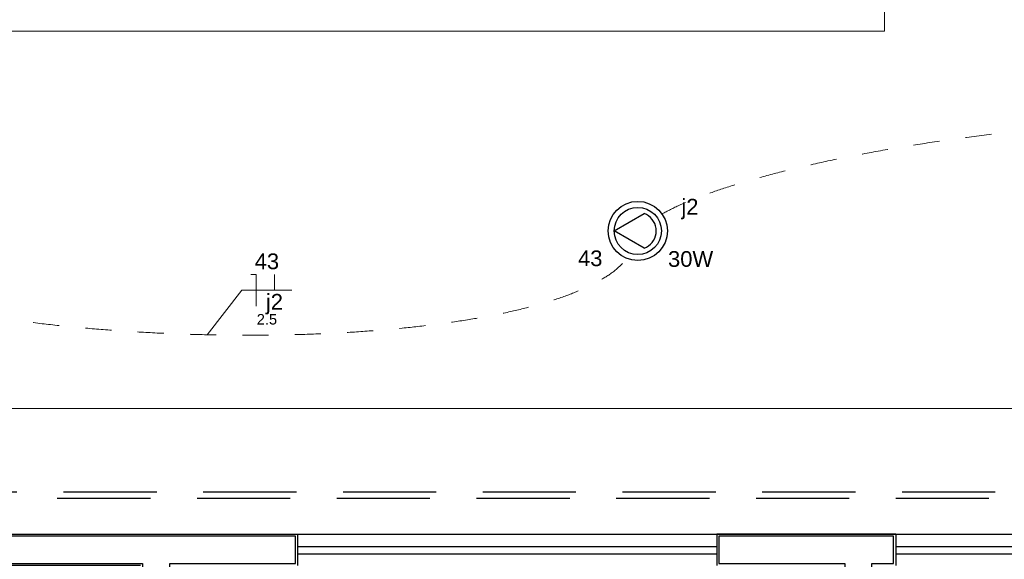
# Model space of a CAD drawing. Header units: feet. Extents: x -18 to 1038, y -110 to 48.
# Tile 45 of 199: x 8.39 to 13.08, y 3.65 to 6.22. Entities that reach past the tile are written whole.
import ezdxf

# ---------------------------------------------------------------- set-up
doc = ezdxf.new("R2010")
doc.units = ezdxf.units.FT
doc.header["$MEASUREMENT"] = 0
doc.linetypes.add('HIDDEN', pattern=[0.9525, 0.635, -0.3175])
doc.linetypes.add('JIS_02_1.2', pattern=[0.25, 0.125, -0.125])
for name, color, linetype, lineweight in [('0.1', 1, 'Continuous', 9), ('02', 2, 'Continuous', 20), ('EL-Condutos', 4, 'Continuous', 5), ('EL-Fios (Neutro)', 7, 'Continuous', 5), ('EL-Fios (Retorno)', 7, 'Continuous', 5), ('EL-Textos fios', 7, 'Continuous', 5), ('Textos', 7, 'Continuous', 5)]:
    doc.layers.add(name, color=color, linetype=linetype, lineweight=lineweight)
for name, color, linetype in [('JANELA', 3, 'Continuous'), ('P-SIMBOL', 5, 'Continuous'), ('parede', 5, 'Continuous'), ('porta', 3, 'Continuous'), ('PROJEÇÃO', 6, 'HIDDEN')]:
    doc.layers.add(name, color=color, linetype=linetype)
doc.styles.add('Arial', font='arial.ttf')

msp = doc.modelspace()

# ---------------------------------------------------------------- linework, layer by layer
at = {"layer": '0.1', "color": 251}
msp.add_lwpolyline([(12.5128, 20.1458), (12.5128, 6.1706), (5.5128, 6.1706), (5.5128, 4.3706), (29.4429, 4.3706), (29.4426, -8.8294), (9.0628, -8.8294)], dxfattribs=at)
at = {"layer": '02', "color": 251}
for p, q in [((11.7128, 3.7706), (9.7128, 3.7706)), ((14.5662, 3.7706), (12.5662, 3.7706))]:
    msp.add_line(p, q, dxfattribs=at)
at = {"layer": 'Defpoints', "color": 251}
msp.add_lwpolyline([(-2.6872, 18.1708), (10.8428, 18.1708), (10.8428, 6.7706), (4.9128, 6.7706), (4.9128, 3.7706), (28.8428, 3.7706), (28.8426, -7.6295), (-2.6872, -7.6295), (-2.6872, 3.7706), (2.6128, 3.7706), (2.6128, 6.7706), (-2.6872, 6.7706)], close=True, dxfattribs=at)
at = {"layer": 'EL-Condutos', "linetype": 'JIS_02_1.2'}
for points in [[(11.4503, 5.2984), (11.534, 5.3397), (11.6331, 5.3805), (11.7465, 5.4205), (11.8732, 5.4595), (12.0123, 5.4971), (12.1626, 5.5332), (12.3232, 5.5675), (12.493, 5.5997), (12.6709, 5.6296), (12.8561, 5.657), (13.0473, 5.6816), (13.2436, 5.7031), (13.444, 5.7214), (13.6474, 5.7361), (13.8528, 5.747), (14.0592, 5.7539), (14.2656, 5.7565), (14.4708, 5.7546), (14.6739, 5.7478), (14.8739, 5.7361), (15.0697, 5.7191), (15.2603, 5.6966), (15.4446, 5.6683), (15.6217, 5.6339), (15.7904, 5.5934), (15.9499, 5.5463), (16.099, 5.4924), (16.2366, 5.4315), (16.3619, 5.3634), (16.4737, 5.2877)], [(7.2528, 5.1043), (7.3378, 5.0567), (7.4355, 5.0121), (7.5449, 4.9706), (7.665, 4.9322), (7.7948, 4.8969), (7.9333, 4.8648), (8.0796, 4.8358), (8.2325, 4.81), (8.3912, 4.7873), (8.5546, 4.7679), (8.7217, 4.7518), (8.8916, 4.7389), (9.0633, 4.7292), (9.2357, 4.7229), (9.4078, 4.7199), (9.5787, 4.7202), (9.7474, 4.7238), (9.9129, 4.7308), (10.0741, 4.7413), (10.2302, 4.7551), (10.38, 4.7724), (10.5226, 4.7931), (10.6571, 4.8173), (10.7823, 4.845), (10.8974, 4.8762), (11.0013, 4.9109), (11.093, 4.9492), (11.1715, 4.9911), (11.2359, 5.0365), (11.2851, 5.0856)]]:
    msp.add_spline(points, degree=3, dxfattribs=at)
at = {"layer": 'EL-Fios (Neutro)'}
for p in [(9.4894, 5.0089), (9.5144, 4.8589)]:
    msp.add_line(p, (9.5144, 5.0089), dxfattribs=at)
at = {"layer": 'EL-Fios (Retorno)'}
msp.add_line((9.6019, 4.9339), (9.6019, 5.0089), dxfattribs=at)
at = {"layer": 'EL-Textos fios'}
for p, q in [((9.2809, 4.7218), (9.4466, 4.9339)), ((9.4466, 4.9339), (9.6856, 4.9339))]:
    msp.add_line(p, q, dxfattribs=at)
at = {"layer": 'JANELA', "color": 251}
for points in [[(9.1028, 3.6306), (9.7028, 3.6306), (9.7028, 3.7606), (8.3228, 3.7606), (8.3228, 3.6306), (8.9728, 3.6306), (8.9728, -0.9194), (9.3871, -0.9194), (9.3871, -0.7894), (9.1028, -0.7894)], [(12.4528, 3.6306), (12.5562, 3.6306), (12.5562, 3.7606), (11.7228, 3.7606), (11.7228, 3.6306), (12.3228, 3.6306), (12.3228, -0.7894), (12.2228, -0.7894), (12.2228, -0.9194), (16.1328, -0.9194), (16.1328, -0.7894), (12.4528, -0.7894)]]:
    msp.add_lwpolyline(points, close=True, dxfattribs=at)
at = {"layer": 'P-SIMBOL'}
for p, q in [((11.223, 5.2171), (11.366, 5.3001)), ((11.366, 5.1346), (11.223, 5.2171))]:
    msp.add_line(p, q, dxfattribs=at)
msp.add_lwpolyline([(11.3661, 5.1345), (11.3769, 5.1394), (11.387, 5.1457), (11.3962, 5.1533), (11.4042, 5.1621), (11.411, 5.1718), (11.4164, 5.1824), (11.4204, 5.1936), (11.4228, 5.2053), (11.4236, 5.2171), (11.4228, 5.229), (11.4204, 5.2407), (11.4164, 5.2519), (11.411, 5.2625), (11.4042, 5.2722), (11.3962, 5.281), (11.387, 5.2886), (11.3769, 5.2949), (11.3661, 5.2998)], dxfattribs=at)
for radius in [0.1412, 0.1125]:
    msp.add_circle((11.3355, 5.2171), radius, dxfattribs=at)
at = {"layer": 'parede', "color": 251}
for p, q in [((9.7128, 3.7706), (9.7128, 3.6206)), ((11.7128, 3.7706), (11.7128, 3.6206)), ((12.5662, 3.7706), (12.5662, 3.6206))]:
    msp.add_line(p, q, dxfattribs=at)
for points in [[(8.9628, 3.6206), (8.3128, 3.6206), (8.3128, 3.7706), (9.7128, 3.7706)], [(12.5662, 3.7706), (11.7128, 3.7706)]]:
    msp.add_lwpolyline(points, dxfattribs=at)
at = {"layer": 'porta', "color": 251}
for p, q in [((11.7128, 3.7106), (9.7128, 3.7106)), ((11.7128, 3.6756), (9.7128, 3.6756)), ((14.5662, 3.7106), (12.5662, 3.7106)), ((14.5662, 3.6756), (12.5662, 3.6756))]:
    msp.add_line(p, q, dxfattribs=at)
at = {"layer": 'PROJEÇÃO', "color": 251, "ltscale": 0.7}
for points in [[(29.0428, 2.9706), (29.0428, 3.9708), (4.9128, 3.9708), (4.9128, 3.7708)], [(29.0128, 3.0006), (29.0128, 3.9408), (4.9428, 3.9408), (4.9428, 3.7708)]]:
    msp.add_lwpolyline(points, dxfattribs=at)

# ---------------------------------------------------------------- texts
at = {"layer": 'EL-Textos fios', "attachment_point": 8, "line_spacing_factor": 0.6, "style": 'Arial'}
for s, insert, char_height, width in [('43', (9.5661, 5.0336), 0.075, 0.233003), ('j2', (9.6019, 4.8191), 0.075, 0.163034), ('2.5', (9.5661, 4.7699), 0.05, 0.194131)]:
    msp.add_mtext(s, dxfattribs=dict(at, insert=insert, char_height=char_height, width=width))
at = {"layer": 'Textos', "char_height": 0.075, "attachment_point": 8, "line_spacing_factor": 0.6, "style": 'Arial'}
for s, insert, width in [('j2', (11.5842, 5.2726), 0.163034), ('43', (11.1087, 5.0481), 0.233003), ('30W', (11.5875, 5.0448), 0.430793)]:
    msp.add_mtext(s, dxfattribs=dict(at, insert=insert, width=width))

doc.saveas('drawing.dxf')
